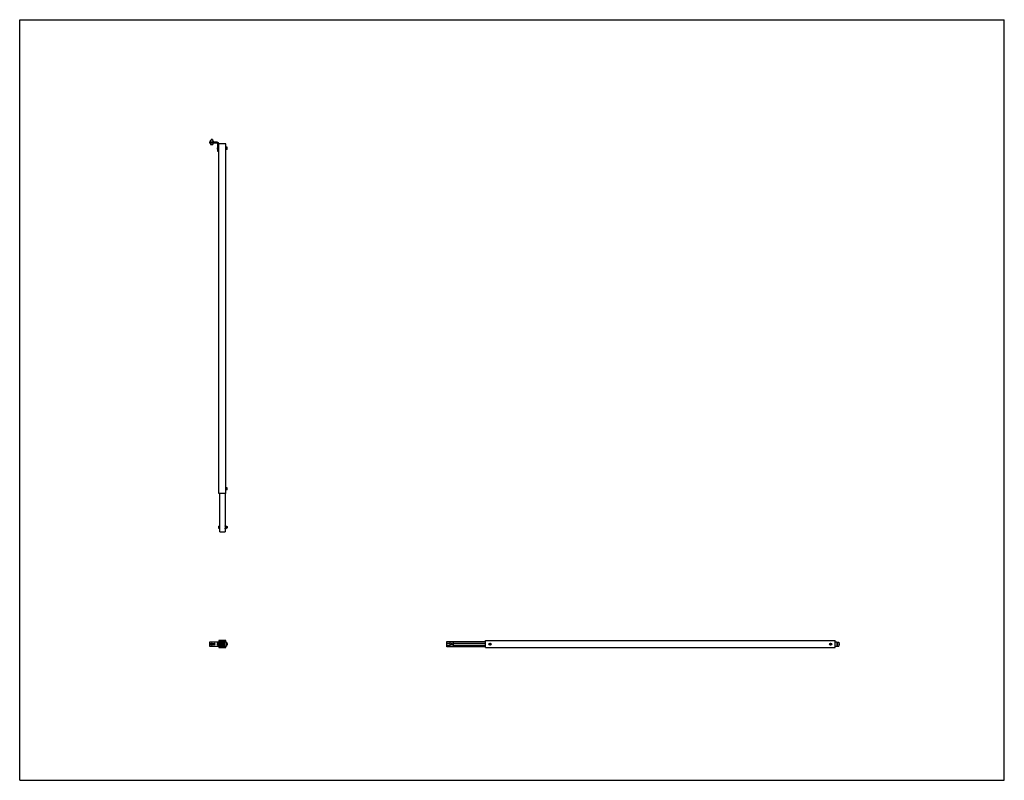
# Model space of a CAD drawing. Header units: inches. Extents: x 0 to 176, y 0 to 136.
import ezdxf

# ---------------------------------------------------------------- set-up
doc = ezdxf.new("R2010")
doc.units = ezdxf.units.IN
doc.header["$LTSCALE"] = 9.68
doc.header["$MEASUREMENT"] = 0
doc.layers.get('0').update_dxf_attribs({"linetype": 'CONTINUOUS'})
for name, color, linetype in [('233108M_1_BL0', 7, 'CONTINUOUS'), ('233206_CAE_1_BL3', 7, 'CONTINUOUS'), ('639971M_CAE_1_BL2', 7, 'CONTINUOUS'), ('639971M_CAE_1_BL5', 7, 'CONTINUOUS'), ('639971M_CAE_1_BL7', 7, 'CONTINUOUS'), ('920616M_1_BL1', 7, 'CONTINUOUS'), ('9206XXM_920612M_1_BL9', 7, 'CONTINUOUS'), ('9206XXM_920635M_1_BL8', 7, 'CONTINUOUS'), ('9206XXM_920640M_1_BL6', 7, 'CONTINUOUS'), ('PRT0001_1_BL4', 7, 'CONTINUOUS')]:
    doc.layers.add(name, color=color, linetype=linetype)

# ---------------------------------------------------------------- blocks, each defined once
blk = doc.blocks.new('233108M_1_BL0', base_point=(90.01, 69.04))
at = {"layer": '233108M_1_BL0', "color": 7, "linetype": 'CONTINUOUS'}
for p, q in [((33.94, 114.11), (33.94, 113.92)), ((35.3, 114.11), (33.94, 114.11)), ((35.3, 113.92), (33.94, 113.92)), ((35.43, 112.45), (35.43, 113.79)), ((35.61, 112.45), (35.43, 112.45)), ((33.94, 24.73), (33.94, 23.98)), ((35.61, 24.73), (33.94, 24.73)), ((35.43, 24.73), (35.43, 23.98)), ((146.08, 24.73), (145.77, 24.73)), ((146.08, 24.73), (146.08, 23.98)), ((33.94, 23.98), (35.61, 23.98)), ((34.47, 24.48), (34.82, 24.48)), ((34.82, 24.23), (34.47, 24.23)), ((145.77, 23.98), (146.08, 23.98))]:
    blk.add_line(p, q, dxfattribs=at)
for centre, radius, start in [((35.3, 113.79), 0.312, 0), ((35.3, 113.79), 0.125, 0), ((34.82, 24.35), 0.125, 270)]:
    blk.add_arc(centre, radius, start, 90, dxfattribs=at)
blk = doc.blocks.new('920616M_1_BL1', base_point=(90.32, 69.35))
at = {"layer": '920616M_1_BL1', "color": 7, "linetype": 'CONTINUOUS'}
for p, q in [((34.21, 114.55), (34.2, 114.54)), ((34.2, 114.45), (34.2, 114.54)), ((34.44, 114.54), (34.2, 114.54)), ((34.44, 114.55), (34.21, 114.55)), ((34.44, 114.55), (34.44, 114.54)), ((34.44, 114.45), (34.44, 114.54)), ((34.13, 113.92), (34.13, 113.71)), ((34.15, 113.68), (34.13, 113.71)), ((34.13, 113.71), (34.52, 113.71)), ((34.15, 113.68), (34.5, 113.68)), ((34.2, 114.11), (34.2, 114.13)), ((34.44, 114.11), (34.44, 114.13)), ((34.5, 113.68), (34.52, 113.71)), ((34.52, 113.92), (34.52, 113.71)), ((34.32, 24.47), (34.22, 24.41)), ((34.22, 24.41), (34.22, 24.3)), ((34.22, 24.3), (34.32, 24.24)), ((34.42, 24.41), (34.32, 24.47)), ((34.32, 24.24), (34.42, 24.3)), ((34.42, 24.3), (34.42, 24.41)), ((146.08, 24.47), (146.1, 24.47)), ((146.08, 24.24), (146.1, 24.24)), ((146.43, 24.47), (146.52, 24.47)), ((146.43, 24.24), (146.52, 24.24)), ((146.52, 24.47), (146.52, 24.47)), ((146.52, 24.24), (146.52, 24.47)), ((146.52, 24.24), (146.52, 24.47)), ((146.52, 24.24), (146.52, 24.24))]:
    blk.add_line(p, q, dxfattribs=at)
for radius in [0.197, 0.173]:
    blk.add_circle((34.32, 24.35), radius, dxfattribs=at)
blk = doc.blocks.new('639971M_CAE_1_BL2', base_point=(90.24, 69.22))
at = {"layer": '639971M_CAE_1_BL2', "color": 7, "linetype": 'CONTINUOUS'}
for p, q in [((34.05, 114.32), (34.18, 114.45)), ((34.45, 114.45), (34.19, 114.45)), ((34.47, 114.45), (34.6, 114.32)), ((34.04, 114.24), (34.04, 114.3)), ((34.05, 114.23), (34.14, 114.23)), ((34.14, 114.22), (34.14, 114.15)), ((34.14, 114.22), (34.14, 114.22)), ((34.49, 114.13), (34.16, 114.13)), ((34.5, 114.23), (34.59, 114.23)), ((34.51, 114.22), (34.5, 114.22)), ((34.51, 114.15), (34.51, 114.22)), ((34.6, 114.3), (34.6, 114.24)), ((146.1, 24.73), (146.43, 24.73)), ((146.1, 23.98), (146.1, 24.73)), ((146.19, 23.98), (146.19, 24.73)), ((146.21, 23.98), (146.21, 24.73)), ((146.43, 24.73), (146.43, 23.98)), ((34.51, 24.48), (34.51, 24.42)), ((34.51, 24.29), (34.51, 24.23)), ((34.6, 24.48), (34.6, 24.23)), ((146.1, 23.98), (146.43, 23.98))]:
    blk.add_line(p, q, dxfattribs=at)
for centre, radius, start, end in [((34.19, 114.43), 0.02, 90, 135), ((34.45, 114.43), 0.02, 45, 90), ((34.06, 114.3), 0.02, 135, 180), ((34.05, 114.24), 0.01, 180, 270), ((34.14, 114.22), 0.0075, 270, 90), ((34.16, 114.15), 0.02, 180, 270), ((34.5, 114.22), 0.0075, 90, 270), ((34.49, 114.15), 0.02, 270, 360), ((34.59, 114.24), 0.01, 270, 360), ((34.58, 114.3), 0.02, 0, 45)]:
    blk.add_arc(centre, radius, start, end, dxfattribs=at)
blk = doc.blocks.new('233206_CAE_1_BL3', base_point=(90.69, 68.76))
at = {"layer": '233206_CAE_1_BL3', "color": 7, "linetype": 'CONTINUOUS'}
for p, q in [((35.61, 51.29), (35.61, 113.79)), ((36.86, 113.79), (35.61, 113.79)), ((36.86, 51.29), (36.86, 113.79)), ((36.86, 51.29), (35.61, 51.29)), ((35.61, 24.98), (35.61, 24.55)), ((36.86, 24.98), (35.61, 24.98)), ((35.74, 24.85), (35.74, 24.55)), ((36.74, 24.85), (35.74, 24.85)), ((36.74, 24.73), (36.74, 24.85)), ((36.86, 24.73), (36.86, 24.98)), ((83.27, 23.73), (83.27, 24.98)), ((83.27, 24.98), (145.77, 24.98)), ((145.77, 23.73), (145.77, 24.98)), ((35.61, 24.16), (35.61, 23.73)), ((35.61, 23.73), (36.86, 23.73)), ((35.74, 24.16), (35.74, 23.85)), ((35.74, 23.85), (36.74, 23.85)), ((36.74, 23.85), (36.74, 23.98)), ((36.86, 23.73), (36.86, 23.98)), ((83.27, 23.73), (145.77, 23.73))]:
    blk.add_line(p, q, dxfattribs=at)
blk = doc.blocks.new('PRT0001_1_BL4', base_point=(59.51, 37.58))
at = {"layer": 'PRT0001_1_BL4', "color": 7, "linetype": 'CONTINUOUS'}
for p, q in [((35.75, 44.41), (35.75, 51.29)), ((36.72, 51.29), (36.72, 44.41)), ((35.75, 44.41), (36.72, 44.41)), ((35.75, 24.81), (35.75, 23.9)), ((36.69, 24.84), (35.78, 24.84)), ((35.86, 23.98), (35.86, 24.73)), ((35.86, 24.73), (36.61, 24.73)), ((36.61, 24.73), (36.61, 24.55)), ((36.72, 24.55), (36.72, 24.81)), ((76.38, 23.87), (76.38, 24.84)), ((76.38, 24.84), (83.27, 24.84)), ((35.78, 23.87), (36.69, 23.87)), ((36.61, 23.98), (35.86, 23.98)), ((36.61, 24.55), (36.72, 24.55)), ((36.72, 24.16), (36.61, 24.16)), ((36.61, 24.16), (36.61, 23.98)), ((36.72, 23.9), (36.72, 24.16)), ((76.38, 24.55), (76.95, 24.55)), ((76.38, 24.16), (76.95, 24.16)), ((83.27, 23.87), (76.38, 23.87)), ((77.51, 24.55), (83.27, 24.55)), ((77.51, 24.16), (83.27, 24.16))]:
    blk.add_line(p, q, dxfattribs=at)
for centre, start, end in [((35.78, 24.81), 90, 180), ((36.69, 24.81), 0, 90), ((35.78, 23.9), 180, 270), ((36.69, 23.9), 270, 360)]:
    blk.add_arc(centre, 0.03, start, end, dxfattribs=at)
blk = doc.blocks.new('639971M_CAE_1_BL5', base_point=(57.07, 34.76))
at = {"layer": '639971M_CAE_1_BL5', "color": 7, "linetype": 'CONTINUOUS'}
for p, q in [((36.72, 45.44), (36.73, 45.44)), ((36.73, 45.07), (36.72, 45.07)), ((36.73, 45.43), (36.73, 45.44)), ((36.73, 45.07), (36.73, 45.08)), ((36.74, 45.43), (36.74, 45.53)), ((36.74, 44.98), (36.74, 45.08)), ((36.75, 45.54), (36.82, 45.54)), ((36.82, 44.97), (36.75, 44.97)), ((36.83, 45.53), (36.96, 45.4)), ((36.96, 45.11), (36.83, 44.98)), ((36.97, 45.39), (36.97, 45.12)), ((36.97, 24.73), (36.72, 24.73)), ((36.73, 23.98), (36.73, 24.73)), ((36.74, 23.98), (36.74, 24.73)), ((36.97, 24.73), (36.97, 23.98)), ((76.95, 23.98), (76.95, 24.73)), ((77.51, 24.73), (76.95, 24.73)), ((77.51, 24.73), (77.51, 23.98)), ((36.64, 24.16), (36.64, 24.55)), ((36.72, 23.98), (36.97, 23.98)), ((76.95, 23.98), (77.51, 23.98))]:
    blk.add_line(p, q, dxfattribs=at)
for centre, radius, start, end in [((36.74, 45.43), 0.0075, 180, 360), ((36.74, 45.08), 0.0075, 0, 180), ((36.75, 45.53), 0.01, 90, 180), ((36.75, 44.98), 0.01, 180, 270), ((36.82, 45.52), 0.02, 45, 90), ((36.82, 44.99), 0.02, 270, 315), ((36.95, 45.39), 0.02, 0, 45), ((36.95, 45.12), 0.02, 315, 360)]:
    blk.add_arc(centre, radius, start, end, dxfattribs=at)
blk = doc.blocks.new('9206XXM_920640M_1_BL6', base_point=(90.22, 68.67))
at = {"layer": '9206XXM_920640M_1_BL6', "color": 7, "linetype": 'CONTINUOUS'}
for p, q in [((35.29, 113.08), (35.31, 113.1)), ((35.29, 113.08), (35.29, 112.88)), ((35.29, 112.88), (35.31, 112.86)), ((35.31, 113.1), (35.31, 112.86)), ((35.43, 113.1), (35.31, 113.1)), ((35.43, 112.86), (35.31, 112.86)), ((37.08, 113.18), (36.86, 113.18)), ((37.08, 112.78), (36.86, 112.78)), ((37.08, 112.78), (37.08, 113.18)), ((37.1, 113.16), (37.08, 113.18)), ((37.1, 112.8), (37.08, 112.78)), ((37.1, 112.8), (37.1, 113.16)), ((35.29, 24.45), (35.31, 24.47)), ((35.29, 24.45), (35.29, 24.26)), ((35.29, 24.26), (35.31, 24.24)), ((35.31, 24.47), (35.31, 24.24)), ((35.43, 24.47), (35.31, 24.47)), ((35.43, 24.24), (35.31, 24.24)), ((36.39, 24.47), (35.86, 24.47)), ((144.89, 24.44), (144.84, 24.34)), ((144.84, 24.34), (144.91, 24.25)), ((145, 24.46), (144.89, 24.44)), ((144.91, 24.25), (145.03, 24.27)), ((145.07, 24.37), (145, 24.46)), ((145.03, 24.27), (145.07, 24.37))]:
    blk.add_line(p, q, dxfattribs=at)
for radius in [0.197, 0.177, 0.114]:
    blk.add_circle((144.96, 24.35), radius, dxfattribs=at)
blk = doc.blocks.new('639971M_CAE_1_BL7', base_point=(36.51, 24.35))
at = {"layer": '639971M_CAE_1_BL7', "color": 7, "linetype": 'CONTINUOUS'}
for p, q in [((36.39, 24.49), (36.39, 24.47)), ((36.39, 24.24), (36.39, 24.22)), ((36.4, 24.5), (36.53, 24.63)), ((36.53, 24.08), (36.4, 24.21)), ((36.54, 24.64), (36.6, 24.64)), ((36.6, 24.07), (36.54, 24.07)), ((36.61, 24.53), (36.61, 24.55)), ((36.61, 24.16), (36.61, 24.18)), ((36.64, 24.54), (36.63, 24.54)), ((36.63, 24.54), (36.63, 24.53)), ((36.63, 24.18), (36.63, 24.17)), ((36.63, 24.17), (36.64, 24.17))]:
    blk.add_line(p, q, dxfattribs=at)
for centre, radius, start, end in [((36.41, 24.49), 0.02, 135, 180), ((36.41, 24.22), 0.02, 180, 225), ((36.54, 24.62), 0.02, 90, 135), ((36.54, 24.09), 0.02, 225, 270), ((36.6, 24.63), 0.01, 0, 90), ((36.6, 24.08), 0.01, 270, 360), ((36.62, 24.53), 0.0075, 180, 360), ((36.62, 24.18), 0.0075, 0, 180)]:
    blk.add_arc(centre, radius, start, end, dxfattribs=at)
blk = doc.blocks.new('9206XXM_920635M_1_BL8', base_point=(56.43, 34.81))
at = {"layer": '9206XXM_920635M_1_BL8', "color": 7, "linetype": 'CONTINUOUS'}
for p, q in [((35.52, 45.43), (35.54, 45.45)), ((35.52, 45.43), (35.52, 45.08)), ((35.52, 45.08), (35.54, 45.06)), ((35.54, 45.45), (35.75, 45.45)), ((35.54, 45.45), (35.54, 45.06)), ((35.54, 45.06), (35.75, 45.06)), ((36.97, 45.37), (37.11, 45.37)), ((36.97, 45.14), (37.11, 45.14)), ((37.13, 45.35), (37.11, 45.37)), ((37.11, 45.14), (37.11, 45.37)), ((37.13, 45.16), (37.11, 45.14)), ((37.13, 45.16), (37.13, 45.35)), ((35.52, 24.53), (35.54, 24.55)), ((35.52, 24.53), (35.52, 24.18)), ((35.52, 24.18), (35.54, 24.16)), ((35.54, 24.55), (35.54, 24.16)), ((35.54, 24.55), (35.75, 24.55)), ((35.54, 24.16), (35.75, 24.16)), ((35.86, 24.47), (36.64, 24.47)), ((35.86, 24.24), (36.64, 24.24)), ((36.97, 24.47), (37.11, 24.47)), ((36.97, 24.24), (37.11, 24.24)), ((37.13, 24.45), (37.11, 24.47)), ((37.11, 24.24), (37.11, 24.47)), ((37.13, 24.26), (37.11, 24.24)), ((37.13, 24.26), (37.13, 24.45))]:
    blk.add_line(p, q, dxfattribs=at)
for radius in [0.118, 0.0984]:
    blk.add_circle((77.23, 24.35), radius, dxfattribs=at)
blk = doc.blocks.new('9206XXM_920612M_1_BL9', base_point=(60.57, 38.23))
at = {"layer": '9206XXM_920612M_1_BL9', "color": 7, "linetype": 'CONTINUOUS'}
for p, q in [((37.08, 52.3), (36.86, 52.3)), ((37.08, 51.91), (36.86, 51.91)), ((37.1, 52.28), (37.08, 52.3)), ((37.08, 51.91), (37.08, 52.3)), ((37.1, 51.93), (37.08, 51.91)), ((37.1, 51.93), (37.1, 52.28)), ((37.08, 24.55), (36.97, 24.55)), ((37.08, 24.16), (36.97, 24.16)), ((37.1, 24.53), (37.08, 24.55)), ((37.08, 24.47), (37.08, 24.55)), ((37.08, 24.16), (37.08, 24.24)), ((37.1, 24.18), (37.08, 24.16)), ((37.1, 24.47), (37.1, 24.53)), ((37.1, 24.18), (37.1, 24.24)), ((84.08, 24.47), (83.98, 24.41)), ((83.98, 24.41), (83.98, 24.3)), ((83.98, 24.3), (84.08, 24.24)), ((84.18, 24.41), (84.08, 24.47)), ((84.08, 24.24), (84.18, 24.3)), ((84.18, 24.3), (84.18, 24.41))]:
    blk.add_line(p, q, dxfattribs=at)
for radius in [0.197, 0.177, 0.114]:
    blk.add_circle((84.08, 24.35), radius, dxfattribs=at)

msp = doc.modelspace()

# ---------------------------------------------------------------- linework, layer by layer
at = {"color": 7, "linetype": 'CONTINUOUS'}
for p, q in [((0, 0), (0, 136)), ((0, 136), (176, 136)), ((176, 0), (176, 136)), ((0, 0), (176, 0))]:
    msp.add_line(p, q, dxfattribs=at)

# ---------------------------------------------------------------- block references
at = {"layer": '233108M_1_BL0'}
msp.add_blockref('233108M_1_BL0', (90.01, 69.04), dxfattribs=at)
at = {"layer": '233206_CAE_1_BL3'}
msp.add_blockref('233206_CAE_1_BL3', (90.69, 68.76), dxfattribs=at)
at = {"layer": '639971M_CAE_1_BL2'}
msp.add_blockref('639971M_CAE_1_BL2', (90.24, 69.22), dxfattribs=at)
at = {"layer": '639971M_CAE_1_BL5'}
msp.add_blockref('639971M_CAE_1_BL5', (57.07, 34.76), dxfattribs=at)
at = {"layer": '639971M_CAE_1_BL7'}
msp.add_blockref('639971M_CAE_1_BL7', (36.51, 24.35), dxfattribs=at)
at = {"layer": '920616M_1_BL1'}
msp.add_blockref('920616M_1_BL1', (90.32, 69.35), dxfattribs=at)
at = {"layer": '9206XXM_920612M_1_BL9'}
msp.add_blockref('9206XXM_920612M_1_BL9', (60.57, 38.23), dxfattribs=at)
at = {"layer": '9206XXM_920635M_1_BL8'}
msp.add_blockref('9206XXM_920635M_1_BL8', (56.43, 34.81), dxfattribs=at)
at = {"layer": '9206XXM_920640M_1_BL6'}
msp.add_blockref('9206XXM_920640M_1_BL6', (90.22, 68.67), dxfattribs=at)
at = {"layer": 'PRT0001_1_BL4'}
msp.add_blockref('PRT0001_1_BL4', (59.51, 37.58), dxfattribs=at)

doc.saveas('drawing.dxf')
